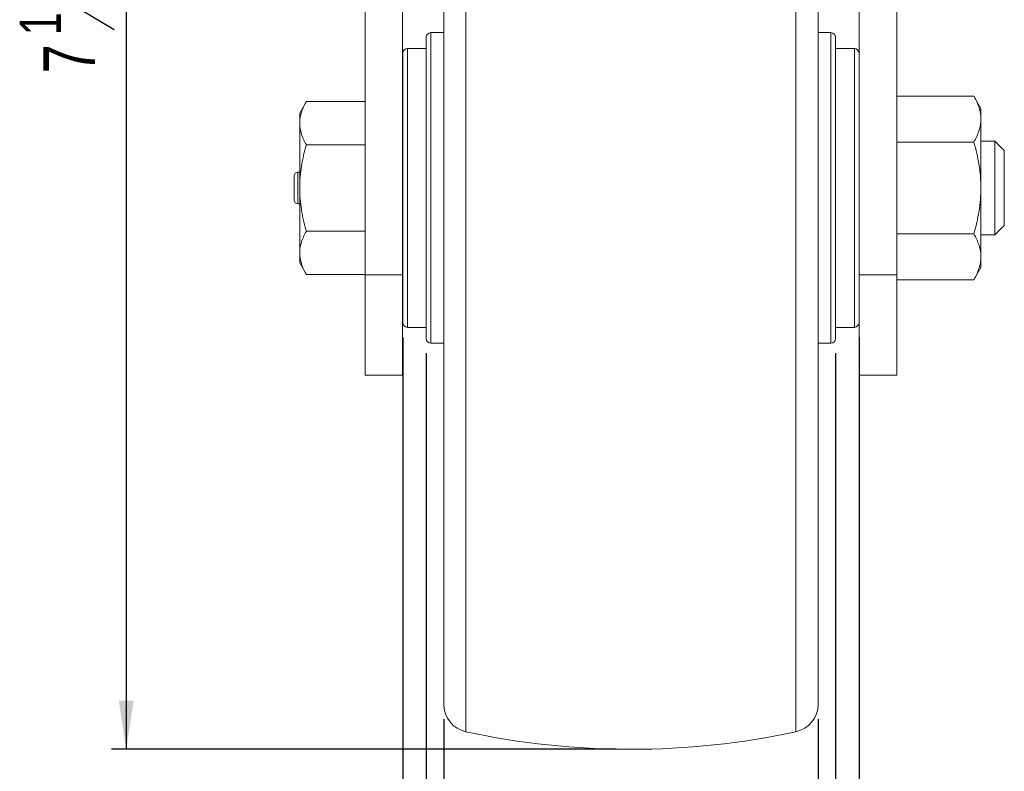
# Model space of a CAD drawing. Header units: inches. Extents: x 0.6 to 16.3, y 0.2 to 11.5.
# Tile 5 of 20: x 6.1 to 8.7, y 2.3 to 4.3. Entities that reach past the tile are written whole.
import ezdxf

# ---------------------------------------------------------------- set-up
doc = ezdxf.new("R2010")
doc.units = ezdxf.units.IN
doc.header["$MEASUREMENT"] = 0
doc.layers.add('FORMAT', color=7, linetype='Continuous')
doc.styles.add('SLDTEXTSTYLE0', font='TXT', dxfattribs={"width": 0.75})
doc.dimstyles.new('SLDDIMSTYLE1', dxfattribs={"dimtxt": 0.137795, "dimasz": 0.13, "dimexe": 0, "dimexo": 0.0625, "dimgap": 0.034449, "dimtad": 1, "dimlfac": 2, "dimrnd": 1e-09, "dimzin": 12, "dimdsep": 46, "dimlunit": 5, "dimtxsty": 'SLDTEXTSTYLE0', "dimsah": 1, "dimcen": 0.09, "dimadec": 0, "dimazin": 3, "dimtfac": 1, "dimtofl": 0, "dimtmove": 0, "dimatfit": 3, "dimfxl": 0, "dimfrac": 2, "dimtolj": 1, "dimtzin": 12, "dimarcsym": 0})
doc.dimstyles.new('SLDDIMSTYLE3', dxfattribs={"dimtxt": 0.137795, "dimasz": 0.13, "dimexe": 0, "dimexo": 0.0625, "dimgap": 0.034449, "dimtad": 1, "dimdec": 6, "dimlfac": 2, "dimrnd": 1e-09, "dimzin": 12, "dimdsep": 46, "dimlunit": 5, "dimtxsty": 'SLDTEXTSTYLE0', "dimsah": 1, "dimcen": 0.09, "dimadec": 0, "dimazin": 3, "dimtfac": 1, "dimtofl": 0, "dimtmove": 0, "dimatfit": 3, "dimfxl": 0, "dimfrac": 2, "dimtolj": 1, "dimtzin": 12, "dimarcsym": 0})

# ---------------------------------------------------------------- blocks, each defined once
blk = doc.blocks.new('_D_3')
at = {"layer": 'FORMAT'}
for p, q in [((6.5736, 6.0733), (6.3502, 6.0733)), ((6.3896, 6.0733), (6.3896, 2.3233)), ((6.1368, 4.3792), (6.3573, 4.2469)), ((7.6986, 2.3233), (6.3502, 2.3233))]:
    blk.add_line(p, q, dxfattribs=at)
for points in [[(6.3896, 6.0733), (6.3696, 5.9433), (6.4096, 5.9433)], [(6.3896, 2.3233), (6.4096, 2.4533), (6.3696, 2.4533)]]:
    blk.add_solid(points, dxfattribs=at)
at = {"layer": 'FORMAT', "attachment_point": 1, "rotation": 90, "style": 'SLDTEXTSTYLE0'}
for s, insert, char_height in [('2', (6.2475, 4.3131), 0.1102), ('1', (6.105, 4.2316), 0.1102), ('7', (6.1681, 4.1298), 0.1378)]:
    blk.add_mtext(s, dxfattribs=dict(at, insert=insert, char_height=char_height))
blk = doc.blocks.new('_D_4')
at = {"layer": 'FORMAT'}
for p, q in [((7.238, 2.4042), (7.238, 1.8903)), ((8.238, 2.4042), (8.238, 1.8903)), ((7.238, 1.9296), (8.238, 1.9296))]:
    blk.add_line(p, q, dxfattribs=at)
for points in [[(7.238, 1.9296), (7.368, 1.9096), (7.368, 1.9496)], [(8.238, 1.9296), (8.108, 1.9496), (8.108, 1.9096)]]:
    blk.add_solid(points, dxfattribs=at)
at = {"layer": 'FORMAT', "insert": (7.6804, 2.1073), "char_height": 0.1378, "attachment_point": 1, "style": 'SLDTEXTSTYLE0'}
blk.add_mtext('2', dxfattribs=at)
blk = doc.blocks.new('_D_5')
at = {"layer": 'FORMAT'}
for p, q in [((7.1911, 3.3815), (7.1911, 1.4178)), ((8.2849, 3.3815), (8.2849, 1.4178)), ((7.8076, 1.71), (7.6754, 1.4895)), ((7.1911, 1.4572), (8.2849, 1.4572))]:
    blk.add_line(p, q, dxfattribs=at)
for points in [[(7.1911, 1.4572), (7.3211, 1.4372), (7.3211, 1.4772)], [(8.2849, 1.4572), (8.1549, 1.4772), (8.1549, 1.4372)]]:
    blk.add_solid(points, dxfattribs=at)
at = {"layer": 'FORMAT', "attachment_point": 1, "style": 'SLDTEXTSTYLE0'}
for s, insert, char_height in [('3', (7.66, 1.7418), 0.1102), ('2', (7.5582, 1.6787), 0.1378), ('16', (7.7415, 1.5993), 0.11024)]:
    blk.add_mtext(s, dxfattribs=dict(at, insert=insert, char_height=char_height))
blk = doc.blocks.new('_D_6')
at = {"layer": 'FORMAT'}
for p, q in [((7.1286, 3.424), (7.1286, 0.9965)), ((8.3474, 3.424), (8.3474, 0.9965)), ((7.8076, 1.2886), (7.6754, 1.0681)), ((7.1286, 1.0358), (8.3474, 1.0358))]:
    blk.add_line(p, q, dxfattribs=at)
for points in [[(7.1286, 1.0358), (7.2586, 1.0158), (7.2586, 1.0558)], [(8.3474, 1.0358), (8.2174, 1.0558), (8.2174, 1.0158)]]:
    blk.add_solid(points, dxfattribs=at)
at = {"layer": 'FORMAT', "attachment_point": 1, "style": 'SLDTEXTSTYLE0'}
for s, insert, char_height in [('7', (7.66, 1.3205), 0.1102), ('2', (7.5582, 1.2573), 0.1378), ('16', (7.7415, 1.1779), 0.11024)]:
    blk.add_mtext(s, dxfattribs=dict(at, insert=insert, char_height=char_height))

msp = doc.modelspace()

# ---------------------------------------------------------------- linework, layer by layer
at = {"color": 7, "linetype": 'Continuous', "lineweight": 15}
for p, q in [((7.02798195, 3.59090821), (7.02798195, 5.44832918)), ((7.12798195, 3.59090821), (7.12798195, 5.44832918)), ((7.23798196, 2.44357015), (7.23798196, 5.05247697)), ((7.2971935, 4.69071535), (7.2971935, 2.37025072)), ((8.34798196, 3.59090821), (8.34798196, 4.44364816)), ((8.44798195, 3.59090821), (8.44798195, 4.44364816)), ((8.1787704, 2.37025072), (8.1787704, 4.40754643)), ((8.23798195, 4.30759208), (8.23798195, 2.44357015)), ((7.23798196, 4.23832926), (7.20360695, 4.23832926)), ((7.20360695, 4.23832926), (7.20360695, 3.99018199)), ((8.27235695, 4.23832926), (8.23798195, 4.23832926)), ((8.27235695, 3.99018199), (8.27235695, 4.23832926)), ((7.19110695, 3.98515631), (7.19110695, 4.22582926)), ((8.28485695, 4.22582926), (8.28485695, 3.98515631)), ((7.12860696, 3.96806898), (7.12860696, 4.18332923)), ((7.19110695, 4.19582923), (7.14110696, 4.19582923)), ((7.14110696, 4.19582923), (7.14110696, 3.97309467)), ((8.33485695, 4.19582923), (8.28485695, 4.19582923)), ((8.33485695, 3.45082925), (8.33485695, 4.19582923)), ((8.34735695, 4.18332923), (8.34735695, 3.46332925)), ((6.87084525, 4.05426936), (6.85298197, 4.02332924)), ((6.87084525, 4.05426936), (7.02798195, 4.05426936)), ((8.65400224, 4.06870311), (8.44798195, 4.06870311)), ((8.67298193, 4.03582924), (8.65400224, 4.06870311)), ((8.67298193, 4.03582924), (8.67298193, 4.00735965)), ((6.85298197, 3.99653432), (6.85298197, 4.02332924)), ((8.67298193, 4.00735965), (8.67298193, 3.82332924)), ((6.85298197, 3.82332924), (6.85298197, 3.99653432)), ((7.14110696, 3.97309467), (7.14110696, 3.45082925)), ((7.19110695, 3.42082922), (7.19110695, 3.98515631)), ((7.20360695, 3.99018199), (7.20360695, 3.40832923)), ((8.27235695, 3.40832923), (8.27235695, 3.99018199)), ((8.28485695, 3.98515631), (8.28485695, 3.42082922)), ((7.12860696, 3.94832924), (7.12798195, 3.94832924)), ((7.12860696, 3.46332925), (7.12860696, 3.96806898)), ((8.34798196, 3.94832924), (8.34735695, 3.94832924)), ((8.65400224, 3.94601618), (8.44798195, 3.94601618)), ((8.71048196, 3.94832924), (8.67298193, 3.94832924)), ((8.73548196, 3.92332924), (8.71048196, 3.94832924)), ((8.71048196, 3.69832924), (8.71048196, 3.94832924)), ((6.87084525, 3.9387993), (7.02798195, 3.9387993)), ((8.73548196, 3.92332924), (8.73548196, 3.72332924)), ((6.83798196, 3.82332924), (6.83798196, 3.85582924)), ((6.85298197, 3.86582924), (6.84798194, 3.86582924)), ((6.84798194, 3.86582924), (6.84798194, 3.82332924)), ((6.83798196, 3.79082924), (6.83798196, 3.82332924)), ((6.84798194, 3.82332924), (6.84798194, 3.78082924)), ((6.85298197, 3.65012416), (6.85298197, 3.82332924)), ((8.67298193, 3.82332924), (8.67298193, 3.63929884)), ((6.84798194, 3.78082924), (6.85298197, 3.78082924)), ((8.71048196, 3.69832924), (8.73548196, 3.72332924)), ((6.87084525, 3.70785918), (7.02798195, 3.70785918)), ((7.12798195, 3.69832924), (7.12860696, 3.69832924)), ((8.34735695, 3.69832924), (8.34798196, 3.69832924)), ((8.65400224, 3.70064231), (8.44798195, 3.70064231)), ((8.67298193, 3.69832924), (8.71048196, 3.69832924)), ((6.85298197, 3.62332924), (6.85298197, 3.65012416)), ((8.67298193, 3.63929884), (8.67298193, 3.61082924)), ((6.85298197, 3.62332924), (6.87084525, 3.59238913)), ((8.65400224, 3.57795537), (8.67298193, 3.61082924)), ((6.87084525, 3.59238913), (7.02798195, 3.59238913)), ((7.02798195, 3.59090821), (7.12798195, 3.59090821)), ((7.02798195, 3.32332925), (7.02798195, 3.59090821)), ((7.12798195, 3.32332925), (7.12798195, 3.59090821)), ((8.44798195, 3.59090821), (8.34798196, 3.59090821)), ((8.34798196, 3.32332925), (8.34798196, 3.59090821)), ((8.44798195, 3.32332925), (8.44798195, 3.59090821)), ((8.65400224, 3.57795537), (8.44798195, 3.57795537)), ((7.14110696, 3.45082925), (7.19110695, 3.45082925)), ((8.28485695, 3.45082925), (8.33485695, 3.45082925)), ((7.20360695, 3.40832923), (7.23798196, 3.40832923)), ((8.23798195, 3.40832923), (8.27235695, 3.40832923)), ((7.02798195, 3.32332925), (7.12798195, 3.32332925)), ((8.34798196, 3.32332925), (8.44798195, 3.32332925))]:
    msp.add_line(p, q, dxfattribs=at)
for centre, radius, start, end in [((7.20360695, 4.22582924), 0.0125, 90, 180), ((8.27235695, 4.22582924), 0.0125, 0, 90), ((7.14110695, 4.18332924), 0.0125, 90, 180), ((8.33485695, 4.18332924), 0.0125, 0, 90), ((6.84798195, 3.85582924), 0.01, 90, 180), ((6.84798195, 3.79082924), 0.01, 180, 270), ((7.14110695, 3.46332924), 0.0125, 180, 270), ((8.33485695, 3.46332924), 0.0125, 270, 0), ((7.20360695, 3.42082924), 0.0125, 180, 270), ((8.27235695, 3.42082924), 0.0125, 270, 0), ((7.31298195, 2.44357011), 0.075, 180, 257.84759399), ((8.16298195, 2.44357011), 0.075, 282.15240601, 0), ((7.73798195, 4.41720874), 2.0938795, 257.84759399, 282.15240601)]:
    msp.add_arc(centre, radius, start, end, dxfattribs=at)
for points, knots in [([(6.85298195, 3.99653432), (6.85298195, 4.0014341), (6.85340417, 4.00635586), (6.85503812, 4.01609213), (6.85624828, 4.0209277), (6.86091572, 4.03534853), (6.86540595, 4.04484824), (6.87084523, 4.05426935)], [0, 0, 0, 0, 0.25, 0.25, 0.5, 0.5, 1, 1, 1, 1]), ([(8.65400222, 4.06870311), (8.65979592, 4.05866812), (8.66456907, 4.04855984), (8.67117308, 4.02813194), (8.67298195, 4.01781075), (8.67298195, 4.00735964)], [0, 0, 0, 0, 0.5, 0.5, 1, 1, 1, 1]), ([(8.67298195, 4.00735964), (8.67298195, 4.00215362), (8.67253334, 3.99692425), (8.67079727, 3.98657947), (8.66951148, 3.98144167), (8.66455232, 3.96611954), (8.65978145, 3.9560261), (8.65400222, 3.94601617)], [0, 0, 0, 0, 0.25, 0.25, 0.5, 0.5, 1, 1, 1, 1]), ([(6.87084523, 3.9387993), (6.86539234, 3.94824399), (6.86089996, 3.95775767), (6.85468442, 3.97698392), (6.85298195, 3.98669798), (6.85298195, 3.99653432)], [0, 0, 0, 0, 0.5, 0.5, 1, 1, 1, 1]), ([(8.67298195, 3.82332924), (8.67298195, 3.83371108), (8.67253945, 3.84414065), (8.67078426, 3.86503116), (8.66948457, 3.87536499), (8.66449762, 3.90607924), (8.65973003, 3.92617446), (8.65400222, 3.94601617)], [0, 0, 0, 0, 0.25, 0.25, 0.5, 0.5, 1, 1, 1, 1]), ([(6.85298195, 3.82332924), (6.85298195, 3.83310305), (6.85339926, 3.84292968), (6.8550512, 3.86258477), (6.85627423, 3.87230832), (6.86096721, 3.90121084), (6.86545399, 3.9201235), (6.87084523, 3.9387993)], [0, 0, 0, 0, 0.25, 0.25, 0.5, 0.5, 1, 1, 1, 1]), ([(6.87084523, 3.70785919), (6.86541806, 3.72665945), (6.86087534, 3.74588435), (6.85466234, 3.78440925), (6.85298195, 3.80379601), (6.85298195, 3.82332924)], [0, 0, 0, 0, 0.5, 0.5, 1, 1, 1, 1]), ([(8.65400222, 3.70064231), (8.65976728, 3.72061308), (8.66459514, 3.74104288), (8.67119731, 3.78198215), (8.67298195, 3.80258016), (8.67298195, 3.82332924)], [0, 0, 0, 0, 0.5, 0.5, 1, 1, 1, 1]), ([(6.85298195, 3.65012416), (6.85298195, 3.65502394), (6.85340417, 3.6599457), (6.85503812, 3.66968197), (6.85624828, 3.67451754), (6.86091572, 3.68893837), (6.86540595, 3.69843808), (6.87084523, 3.70785919)], [0, 0, 0, 0, 0.25, 0.25, 0.5, 0.5, 1, 1, 1, 1]), ([(8.65400222, 3.70064231), (8.65979592, 3.69060732), (8.66456907, 3.68049904), (8.67117308, 3.66007114), (8.67298195, 3.64974995), (8.67298195, 3.63929884)], [0, 0, 0, 0, 0.5, 0.5, 1, 1, 1, 1]), ([(6.87084523, 3.59238913), (6.86539234, 3.60183382), (6.86089996, 3.6113475), (6.85468442, 3.63057376), (6.85298195, 3.64028782), (6.85298195, 3.65012416)], [0, 0, 0, 0, 0.5, 0.5, 1, 1, 1, 1]), ([(8.67298195, 3.63929884), (8.67298195, 3.63409283), (8.67253334, 3.62886346), (8.67079727, 3.61851867), (8.66951148, 3.61338087), (8.66455232, 3.59805874), (8.65978145, 3.5879653), (8.65400222, 3.57795538)], [0, 0, 0, 0, 0.25, 0.25, 0.5, 0.5, 1, 1, 1, 1])]:
    msp.add_open_spline(points, degree=3, knots=knots, dxfattribs=at)

# ---------------------------------------------------------------- dimensions: what is measured, and where the dimension line sits
at = {"layer": 'FORMAT'}
dim = msp.add_linear_dim(base=(6.38961603, 2.32332924), p1=(6.61298195, 6.07332924), p2=(7.73798195, 2.32332924), angle=90, dimstyle='SLDDIMSTYLE3', dxfattribs=at)
dim.commit()
dim.dimension.update_dxf_attribs({"geometry": '_D_3', "text_midpoint": (6.38961603, 4.26217083), "dimtype": 160})
for base, p1, p2, dimstyle, picture, middle in [((8.34735695, 1.03582992), (7.12860695, 3.46332924), (8.34735695, 3.46332924), 'SLDDIMSTYLE3', '_D_6', (7.73131923, 1.03582992)), ((8.28485695, 1.45718751), (7.19110695, 3.42082924), (8.28485695, 3.42082924), 'SLDDIMSTYLE3', '_D_5', (7.73131923, 1.45718751)), ((8.23798195, 1.92962845), (7.23798195, 2.44357011), (8.23798195, 2.44357011), 'SLDDIMSTYLE1', '_D_4', (7.73131923, 1.92962845))]:
    dim = msp.add_linear_dim(base=base, p1=p1, p2=p2, dimstyle=dimstyle, dxfattribs=at)
    dim.commit()
    dim.dimension.update_dxf_attribs({"geometry": picture, "text_midpoint": middle, "dimtype": 160})

doc.saveas('drawing.dxf')
